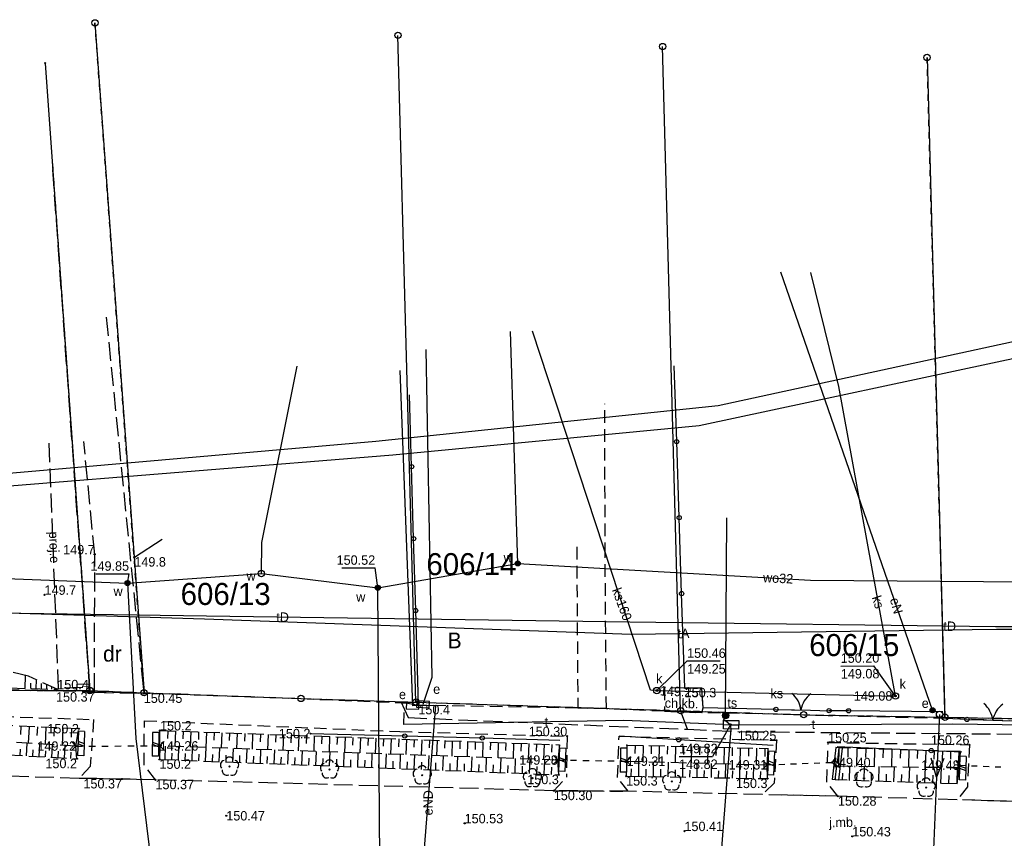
# Model space of a CAD drawing. Extents: x 7582895 to 7584772, y 6020395 to 6021139.
# Tile 6 of 49: x 7583654 to 7583732, y 6020700 to 6020765. Entities that reach past the tile are written whole.
import ezdxf
from ezdxf.enums import TextEntityAlignment as Align

# ---------------------------------------------------------------- set-up
doc = ezdxf.new("R2010")
doc.units = 0
for name, pattern in [('1_1', [0]), ('1_OTKC', [1.5, 1, -0.5]), ('1_OTKJ', [2, 1.5, -0.5]), ('1_OTRK', [1.75, 1.25, -0.5]), ('1_OTRKG', [1.75, 1.25, -0.5]), ('4_SUEP_A', [0]), ('4_SUKP', [0]), ('4_SULO', [0]), ('4_SUPK', [0]), ('4_SUPP_P', [2, 1.5, -0.5]), ('4_SUTP_A', [0]), ('4_SUWP', [0]), ('GDE', [0]), ('GUK', [2, 1.5, -0.5]), ('GUZ', [1, 0.5, -0.5])]:
    doc.linetypes.add(name, pattern=pattern)
doc.layers.get('0').update_dxf_attribs({"linetype": 'CONTINUOUS'})
for name, color, linetype in [('Dzialki', 7, 'GDE'), ('Kontury', 3, 'GUK'), ('Numery_dzialek', 7, 'CONTINUOUS'), ('Numery_uzytkow', 3, 'CONTINUOUS'), ('OTD_L_12', 7, 'CONTINUOUS'), ('OTK_E_T_0', 7, 'CONTINUOUS'), ('OTK_E_T_1', 7, 'CONTINUOUS'), ('OTK_L_0', 7, '1_OTKJ'), ('OTK_L_2', 7, '1_OTKC'), ('OTK_L_8', 7, 'CONTINUOUS'), ('OTO_L_0', 7, 'CONTINUOUS'), ('OTO_L_1', 7, 'CONTINUOUS'), ('OTR_L_1', 7, '1_OTRK'), ('OTR_T_0', 7, 'CONTINUOUS'), ('OTR_T_1', 7, 'CONTINUOUS'), ('OTZ_T_0', 96, 'CONTINUOUS'), ('P_SUE_T_4', 1, 'CONTINUOUS'), ('P_SUEP_E_T_0', 1, 'CONTINUOUS'), ('P_SUEP_L_0', 1, '4_SUPP_P'), ('P_SUTP_L_0', 30, '4_SUPP_P'), ('Punkty', 7, 'CONTINUOUS'), ('SUE_E_T_1', 1, 'CONTINUOUS'), ('SUE_E_T_3', 1, 'CONTINUOUS'), ('SUE_T_4', 1, 'CONTINUOUS'), ('SUE_T_6', 1, 'CONTINUOUS'), ('SUEP_E_T_0', 1, 'CONTINUOUS'), ('SUEP_L_0', 1, '4_SUEP_A'), ('SUK_E_T_4', 36, 'CONTINUOUS'), ('SUK_T_3', 36, 'CONTINUOUS'), ('SUKP_E_T_0', 36, 'CONTINUOUS'), ('SUKP_L_0', 36, '4_SUKP'), ('SUKR_T_0', 36, 'CONTINUOUS'), ('SUL_L_1', 7, '4_SULO'), ('SUP_E_T_1', 7, 'CONTINUOUS'), ('SUP_L_1', 7, '4_SUPK'), ('SUP_T_2', 7, 'CONTINUOUS'), ('SUP_T_4', 7, 'CONTINUOUS'), ('SUT_E_T_0', 30, 'CONTINUOUS'), ('SUT_T_0', 30, 'CONTINUOUS'), ('SUTP_E_T_0', 30, 'CONTINUOUS'), ('SUTP_L_0', 30, '4_SUTP_A'), ('SUTR_T_0', 30, 'CONTINUOUS'), ('SUW_E_T_2', 5, 'CONTINUOUS'), ('SUW_T_5', 5, 'CONTINUOUS'), ('SUWP_E_T_0', 5, 'CONTINUOUS'), ('SUWP_L_0', 5, '4_SUWP'), ('SUWR_T_0', 5, 'CONTINUOUS'), ('Uzytki', 3, 'GUZ')]:
    doc.layers.add(name, color=color, linetype=linetype)

# ---------------------------------------------------------------- blocks, each defined once
blk = doc.blocks.new('GRT')
at = {"linetype": 'CONTINUOUS'}
blk.add_circle((0, 0), 0.25, dxfattribs=at)
blk = doc.blocks.new('GRO')
at = {"linetype": 'CONTINUOUS'}
blk.add_circle((0, 0), 0.045, dxfattribs=at)
blk = doc.blocks.new('1_OTRN')
at = {"linetype": 'CONTINUOUS'}
blk.add_circle((0, 0), 0.045, dxfattribs=at)
blk = doc.blocks.new('1_OTRS')
at = {"linetype": 'CONTINUOUS'}
blk.add_circle((0, 0), 0.045, dxfattribs=at)
blk = doc.blocks.new('1_OTZL')
at = {"linetype": 'CONTINUOUS'}
blk.add_circle((0, 0), 0.045, dxfattribs=at)
for centre, start, end in [((-0.357, 0.116), 102.14447, 221.86002), ((0, 0.375), 30.14012, 149.85988), ((0.357, 0.116), 318.13998, 77.85553), ((-0.22, -0.303), 174.14818, 293.85423), ((0.22, -0.303), 246.14577, 5.85182)]:
    blk.add_arc(centre, 0.375, start, end, dxfattribs=at)
blk = doc.blocks.new('4_SUES')
at = {"linetype": 'CONTINUOUS'}
for p, q in [((0.5, 0.25), (-0.5, 0.25)), ((-0.5, 0.25), (-0.5, -0.25)), ((0.5, -0.25), (0.5, 0.25)), ((-0.5, -0.25), (0.5, -0.25))]:
    blk.add_line(p, q, dxfattribs=at)
blk = doc.blocks.new('4_SUEU')
at = {"linetype": 'CONTINUOUS'}
for radius in [0.2, 0.175, 0.15, 0.125, 0.1, 0.075, 0.05, 0.025, 0.00715]:
    blk.add_circle((0, 0), radius, dxfattribs=at)
blk = doc.blocks.new('4_SUKS')
at = {"linetype": 'CONTINUOUS'}
blk.add_circle((0, 0), 0.25, dxfattribs=at)
blk = doc.blocks.new('4_SUPS')
at = {"linetype": 'CONTINUOUS'}
blk.add_circle((0, 0), 0.0625, dxfattribs=at)
blk = doc.blocks.new('4_SUPP')
at = {"linetype": 'CONTINUOUS'}
blk.add_circle((0, 0), 0.25, dxfattribs=at)
blk = doc.blocks.new('4_SUPW')
at = {"linetype": 'CONTINUOUS'}
blk.add_circle((0, 0), 0.25, dxfattribs=at)
blk = doc.blocks.new('4_SUTK')
at = {"linetype": 'CONTINUOUS'}
for radius in [0.25, 0.225, 0.2, 0.175, 0.15, 0.125, 0.1, 0.075, 0.05, 0.025, 0.00715]:
    blk.add_circle((0, 0), radius, dxfattribs=at)
blk = doc.blocks.new('4_SUWW')
at = {"linetype": 'CONTINUOUS'}
for radius in [0.2, 0.175, 0.15, 0.125, 0.1, 0.075, 0.05, 0.025, 0.00715]:
    blk.add_circle((0, 0), radius, dxfattribs=at)

msp = doc.modelspace()

# ---------------------------------------------------------------- linework, layer by layer
at = {"layer": 'Dzialki'}
for p, q in [((7583659.63, 6020764.44), (7583663.53, 6020711.21)), ((7583685.15, 6020710.46), (7583683.72, 6020763.44)), ((7583706.19, 6020709.78), (7583704.76, 6020762.56)), ((7583725.79, 6020761.69), (7583727.21, 6020709.26)), ((7583655.67, 6020761.24), (7583659.22, 6020711.38)), ((7583636.04, 6020711.46), (7583659.22, 6020711.38)), ((7583659.22, 6020711.38), (7583663.53, 6020711.21)), ((7583663.53, 6020711.21), (7583676.01, 6020710.75)), ((7583676.01, 6020710.75), (7583685.15, 6020710.46)), ((7583685.15, 6020710.46), (7583706.19, 6020709.78)), ((7583706.19, 6020709.78), (7583715.98, 6020709.46)), ((7583715.98, 6020709.46), (7583727.21, 6020709.26)), ((7583727.21, 6020709.26), (7583748.23, 6020708.89))]:
    msp.add_line(p, q, dxfattribs=at)
at = {"layer": 'Kontury'}
for p, q in [((7583659.22, 6020711.38), (7583656.24, 6020753.26)), ((7583636.04, 6020711.46), (7583659.22, 6020711.38))]:
    msp.add_line(p, q, dxfattribs=at)
at = {"layer": 'OTD_L_12'}
for p, q in [((7583658.31, 6020708.14), (7583658.24, 6020706.22)), ((7583658.81, 6020708.12), (7583658.31, 6020708.14)), ((7583658.81, 6020708.12), (7583658.74, 6020706.2)), ((7583664.21, 6020708.04), (7583664.19, 6020706.17)), ((7583664.71, 6020708.04), (7583664.21, 6020708.04)), ((7583664.71, 6020708.04), (7583664.69, 6020706.17)), ((7583658.28, 6020707.37), (7583658.77, 6020707.16)), ((7583664.2, 6020707.29), (7583664.7, 6020707.1)), ((7583658.28, 6020707.18), (7583658.77, 6020706.97)), ((7583664.2, 6020707.11), (7583664.7, 6020706.92)), ((7583696.57, 6020706.8), (7583696.49, 6020704.98)), ((7583697.07, 6020706.78), (7583696.57, 6020706.8)), ((7583697.07, 6020706.78), (7583696.99, 6020704.96)), ((7583701.41, 6020706.8), (7583701.39, 6020704.9)), ((7583701.91, 6020706.8), (7583701.41, 6020706.8)), ((7583701.91, 6020706.8), (7583701.89, 6020704.9)), ((7583713.17, 6020706.56), (7583713.09, 6020704.68)), ((7583713.67, 6020706.54), (7583713.17, 6020706.56)), ((7583713.67, 6020706.54), (7583713.59, 6020704.66)), ((7583718.53, 6020706.85), (7583718.24, 6020704.31)), ((7583719.03, 6020706.79), (7583718.53, 6020706.85)), ((7583719.03, 6020706.79), (7583718.74, 6020704.25)), ((7583658.74, 6020706.2), (7583658.24, 6020706.22)), ((7583664.69, 6020706.17), (7583664.19, 6020706.17)), ((7583696.53, 6020705.89), (7583697.02, 6020705.69)), ((7583696.54, 6020706.07), (7583697.03, 6020705.87)), ((7583701.4, 6020706.04), (7583701.9, 6020705.85)), ((7583701.4, 6020705.85), (7583701.9, 6020705.66)), ((7583713.14, 6020705.81), (7583713.63, 6020705.6)), ((7583718.42, 6020705.83), (7583718.88, 6020705.52)), ((7583728.39, 6020706.16), (7583728.35, 6020704.28)), ((7583728.89, 6020706.14), (7583728.39, 6020706.16)), ((7583728.89, 6020706.14), (7583728.85, 6020704.26)), ((7583696.99, 6020704.96), (7583696.49, 6020704.98)), ((7583701.89, 6020704.9), (7583701.39, 6020704.9)), ((7583713.13, 6020705.62), (7583713.62, 6020705.41)), ((7583718.39, 6020705.58), (7583718.85, 6020705.27)), ((7583728.37, 6020705.4), (7583728.87, 6020705.2)), ((7583728.37, 6020705.22), (7583728.87, 6020705.02)), ((7583713.59, 6020704.66), (7583713.09, 6020704.68)), ((7583718.74, 6020704.25), (7583718.24, 6020704.31)), ((7583728.85, 6020704.26), (7583728.35, 6020704.28))]:
    msp.add_line(p, q, dxfattribs=at)
at = {"layer": 'OTK_L_0', "linetype": '1_OTKJ'}
for p, q in [((7583660.53, 6020741.06), (7583663.51, 6020711.15)), ((7583659.61, 6020722.2), (7583658.74, 6020731.18)), ((7583659.6, 6020711.25), (7583659.61, 6020722.2)), ((7583659.6, 6020711.25), (7583663.51, 6020711.15)), ((7583658.37, 6020704.4), (7583639.22, 6020704.97)), ((7583661.78, 6020704.35), (7583658.37, 6020704.4)), ((7583664.44, 6020704.29), (7583661.78, 6020704.35)), ((7583696.11, 6020703.42), (7583664.44, 6020704.29)), ((7583702.03, 6020703.38), (7583696.11, 6020703.42)), ((7583712.69, 6020703.11), (7583702.03, 6020703.38)), ((7583718.7, 6020702.98), (7583712.69, 6020703.11)), ((7583728.18, 6020702.7), (7583718.7, 6020702.98)), ((7583734.09, 6020702.52), (7583728.18, 6020702.7))]:
    msp.add_line(p, q, dxfattribs=at)
at = {"layer": 'OTK_L_2', "linetype": '1_OTKC'}
for p, q in [((7583700.19, 6020722.15), (7583700.17, 6020734.16)), ((7583697.93, 6020722.79), (7583698.02, 6020709.98)), ((7583700.29, 6020709.92), (7583700.19, 6020722.15)), ((7583659.6, 6020711.25), (7583630.11, 6020712.09)), ((7583663.51, 6020711.15), (7583659.6, 6020711.25)), ((7583706.49, 6020711.58), (7583704.9, 6020711.62)), ((7583704.9, 6020711.62), (7583704.91, 6020709.74)), ((7583707.88, 6020711.56), (7583706.49, 6020711.58)), ((7583707.99, 6020710.01), (7583707.88, 6020711.56)), ((7583674.52, 6020710.78), (7583663.51, 6020711.15)), ((7583684.51, 6020710.36), (7583674.52, 6020710.78)), ((7583632.69, 6020709.97), (7583659.52, 6020709.08)), ((7583685.34, 6020710.2), (7583684.51, 6020710.36)), ((7583698.02, 6020709.98), (7583685.34, 6020710.2)), ((7583700.29, 6020709.92), (7583698.02, 6020709.98)), ((7583704.91, 6020709.74), (7583700.29, 6020709.92)), ((7583704.91, 6020709.74), (7583707.88, 6020709.62)), ((7583707.88, 6020709.62), (7583704.91, 6020709.74)), ((7583707.88, 6020709.62), (7583707.99, 6020710.01)), ((7583713.86, 6020709.5), (7583707.88, 6020709.62)), ((7583659.52, 6020709.08), (7583659.26, 6020705.35)), ((7583663.54, 6020705.44), (7583663.56, 6020708.98)), ((7583663.56, 6020708.98), (7583683.86, 6020708.12)), ((7583717.92, 6020709.38), (7583713.86, 6020709.5)), ((7583727.29, 6020709.15), (7583717.92, 6020709.38)), ((7583728.96, 6020709.09), (7583727.29, 6020709.15)), ((7583733.31, 6020708.94), (7583728.96, 6020709.09)), ((7583683.86, 6020708.12), (7583697.18, 6020707.75)), ((7583697.18, 6020707.75), (7583697.11, 6020704.49)), ((7583701.18, 6020704.46), (7583701.3, 6020707.75)), ((7583701.3, 6020707.75), (7583713.81, 6020707.43)), ((7583713.81, 6020707.43), (7583713.64, 6020704.03)), ((7583717.82, 6020704.1), (7583717.92, 6020707.26)), ((7583717.92, 6020707.26), (7583729.16, 6020707.07)), ((7583729.16, 6020707.07), (7583729, 6020703.74)), ((7583659.26, 6020705.35), (7583658.37, 6020704.4)), ((7583664.44, 6020704.29), (7583663.54, 6020705.44)), ((7583661.78, 6020704.35), (7583658.37, 6020704.4)), ((7583664.44, 6020704.29), (7583661.78, 6020704.35)), ((7583696.11, 6020703.42), (7583697.11, 6020704.49)), ((7583702.03, 6020703.38), (7583701.18, 6020704.46)), ((7583696.11, 6020703.42), (7583702.03, 6020703.38)), ((7583713.64, 6020704.03), (7583712.69, 6020703.11)), ((7583718.7, 6020702.98), (7583717.82, 6020704.1)), ((7583729, 6020703.74), (7583728.18, 6020702.7)), ((7583718.7, 6020702.98), (7583712.69, 6020703.11)), ((7583734.09, 6020702.52), (7583728.18, 6020702.7))]:
    msp.add_line(p, q, dxfattribs=at)
at = {"layer": 'OTK_L_8', "linetype": '1_OTKJ'}
for p, q in [((7583657.77, 6020707.32), (7583658.12, 6020706.97)), ((7583664.78, 6020706.98), (7583665.13, 6020707.33)), ((7583657.77, 6020706.62), (7583658.12, 6020706.97)), ((7583658.12, 6020706.97), (7583658.63, 6020706.97)), ((7583659.15, 6020706.97), (7583659.66, 6020706.97)), ((7583660.17, 6020706.97), (7583660.69, 6020706.97)), ((7583661.2, 6020706.97), (7583661.71, 6020706.98)), ((7583662.23, 6020706.98), (7583662.74, 6020706.98)), ((7583663.25, 6020706.98), (7583663.77, 6020706.98)), ((7583664.28, 6020706.98), (7583664.78, 6020706.98)), ((7583664.78, 6020706.98), (7583665.13, 6020706.63)), ((7583696.07, 6020705.52), (7583696.43, 6020705.86)), ((7583696.09, 6020706.22), (7583696.43, 6020705.86)), ((7583696.43, 6020705.86), (7583696.93, 6020705.85)), ((7583697.43, 6020705.84), (7583697.92, 6020705.84)), ((7583698.42, 6020705.83), (7583698.92, 6020705.82)), ((7583699.42, 6020705.81), (7583699.92, 6020705.8)), ((7583700.41, 6020705.79), (7583700.91, 6020705.79)), ((7583701.41, 6020705.78), (7583701.91, 6020705.77)), ((7583701.91, 6020705.77), (7583702.27, 6020706.11)), ((7583701.91, 6020705.77), (7583702.25, 6020705.41)), ((7583712.72, 6020705.82), (7583713.08, 6020705.48)), ((7583718.23, 6020705.66), (7583718.56, 6020706.03)), ((7583728.04, 6020705.81), (7583728.38, 6020705.45)), ((7583712.74, 6020705.12), (7583713.08, 6020705.48)), ((7583713.08, 6020705.48), (7583713.54, 6020705.5)), ((7583714.01, 6020705.51), (7583714.47, 6020705.53)), ((7583714.94, 6020705.55), (7583715.4, 6020705.56)), ((7583715.87, 6020705.58), (7583716.33, 6020705.6)), ((7583716.8, 6020705.61), (7583717.26, 6020705.63)), ((7583717.73, 6020705.65), (7583718.23, 6020705.66)), ((7583718.23, 6020705.66), (7583718.59, 6020705.33)), ((7583728.01, 6020705.11), (7583728.38, 6020705.45)), ((7583728.38, 6020705.45), (7583728.85, 6020705.43)), ((7583729.32, 6020705.41), (7583729.78, 6020705.39)), ((7583730.25, 6020705.37), (7583730.72, 6020705.35)), ((7583731.19, 6020705.33), (7583731.66, 6020705.31))]:
    msp.add_line(p, q, dxfattribs=at)
at = {"layer": 'OTO_L_0'}
for p, q in [((7583705.88, 6020731.16), (7583705.68, 6020737.19)), ((7583684.8, 6020729.17), (7583684.64, 6020734.89)), ((7583706.08, 6020725.12), (7583705.88, 6020731.16)), ((7583684.96, 6020723.45), (7583684.8, 6020729.17)), ((7583706.27, 6020719.09), (7583706.08, 6020725.12)), ((7583662.76, 6020721.98), (7583664.97, 6020723.42)), ((7583685.13, 6020717.74), (7583684.96, 6020723.45)), ((7583706.52, 6020711.59), (7583706.27, 6020719.09)), ((7583685.34, 6020710.24), (7583685.13, 6020717.74)), ((7583707.88, 6020711.56), (7583706.49, 6020711.58)), ((7583707.99, 6020710.01), (7583707.88, 6020711.56)), ((7583713.77, 6020709.88), (7583707.99, 6020710.01)), ((7583719.55, 6020709.77), (7583718, 6020709.78)), ((7583727.05, 6020709.7), (7583719.55, 6020709.77)), ((7583728.96, 6020709.09), (7583727.29, 6020709.15)), ((7583676.76, 6020707.96), (7583684.26, 6020707.77)), ((7583684.26, 6020707.77), (7583690.42, 6020707.61)), ((7583690.42, 6020707.61), (7583696.58, 6020707.45)), ((7583706.05, 6020707.47), (7583701.3, 6020707.75)), ((7583713.54, 6020707.02), (7583706.05, 6020707.47)), ((7583718.63, 6020706.94), (7583726.12, 6020706.61)), ((7583726.12, 6020706.61), (7583728.54, 6020706.51))]:
    msp.add_line(p, q, dxfattribs=at)
for centre in [(7583705.88, 6020731.16), (7583684.8, 6020729.17), (7583706.08, 6020725.12), (7583684.96, 6020723.45), (7583706.27, 6020719.09), (7583685.13, 6020717.74), (7583719.55, 6020709.77), (7583684.26, 6020707.77), (7583690.42, 6020707.61), (7583706.05, 6020707.47), (7583726.12, 6020706.61)]:
    msp.add_circle(centre, 0.17, dxfattribs=at)
at = {"layer": 'OTO_L_1'}
for p, q in [((7583713.77, 6020709.88), (7583715.26, 6020709.84)), ((7583715.01, 6020709.85), (7583716.51, 6020709.82)), ((7583716.51, 6020709.82), (7583718, 6020709.78)), ((7583728.96, 6020709.09), (7583730.51, 6020709.04)), ((7583730.26, 6020709.05), (7583731.76, 6020708.99)), ((7583731.76, 6020708.99), (7583733.31, 6020708.94))]:
    msp.add_line(p, q, dxfattribs=at)
for centre in [(7583713.77, 6020709.88), (7583718, 6020709.78), (7583728.96, 6020709.09)]:
    msp.add_circle(centre, 0.17, dxfattribs=at)
for centre, start, end in [((7583713.773, 6020709.603), 6.5902, 50.66457), ((7583717.734, 6020709.51), 126.62692, 170.70129), ((7583729.021, 6020708.811), 5.96952, 50.04389), ((7583732.98, 6020708.675), 126.00624, 170.08061)]:
    msp.add_arc(centre, 2, start, end, dxfattribs=at)
at = {"layer": 'OTR_L_1', "linetype": '1_OTRK'}
for p, q in [((7583654.34, 6020712.52), (7583651.09, 6020713.34)), ((7583656.63, 6020711.48), (7583654.34, 6020712.52)), ((7583658.12, 6020706.97), (7583632.19, 6020708.45)), ((7583658.12, 6020706.97), (7583658.35, 6020708.35)), ((7583664.78, 6020706.98), (7583664.8, 6020708.21)), ((7583658.2, 6020705.96), (7583658.12, 6020706.97)), ((7583664.78, 6020706.98), (7583664.76, 6020705.91)), ((7583696.43, 6020705.86), (7583664.78, 6020706.98)), ((7583696.56, 6020707.07), (7583696.43, 6020705.86)), ((7583701.93, 6020707.05), (7583701.91, 6020705.77)), ((7583713.08, 6020705.48), (7583713.17, 6020706.78)), ((7583718.78, 6020706.82), (7583718.62, 6020705.39)), ((7583728.36, 6020705.26), (7583728.44, 6020706.54)), ((7583696.51, 6020704.69), (7583696.43, 6020705.86)), ((7583701.91, 6020705.77), (7583701.86, 6020704.58)), ((7583701.91, 6020705.77), (7583713.08, 6020705.48)), ((7583713.1, 6020704.38), (7583713.08, 6020705.48)), ((7583718.49, 6020704.28), (7583718.62, 6020705.39)), ((7583718.62, 6020705.39), (7583728.36, 6020705.26)), ((7583728.18, 6020703.96), (7583728.36, 6020705.26))]:
    msp.add_line(p, q, dxfattribs=at)
at = {"layer": 'OTR_L_1', "linetype": '1_1'}
for p, q in [((7583654.08, 6020711.55), (7583654.11, 6020712.58)), ((7583654.52, 6020711.54), (7583654.54, 6020711.98)), ((7583654.95, 6020711.53), (7583654.97, 6020712.24)), ((7583655.37, 6020711.52), (7583655.38, 6020711.94)), ((7583655.79, 6020711.51), (7583655.8, 6020711.86)), ((7583656.21, 6020711.49), (7583656.21, 6020711.67)), ((7583653.73, 6020708.54), (7583653.7, 6020707.88)), ((7583654.39, 6020708.51), (7583654.33, 6020707.19)), ((7583655.05, 6020708.49), (7583655.02, 6020707.82)), ((7583655.72, 6020708.46), (7583655.66, 6020707.11)), ((7583656.39, 6020708.43), (7583656.37, 6020707.75)), ((7583657.07, 6020708.4), (7583657.02, 6020707.03)), ((7583657.76, 6020708.37), (7583657.73, 6020707.68)), ((7583665.41, 6020708.19), (7583665.39, 6020707.57)), ((7583666.03, 6020708.17), (7583665.98, 6020706.94)), ((7583666.64, 6020708.14), (7583666.62, 6020707.53)), ((7583667.26, 6020708.12), (7583667.21, 6020706.89)), ((7583667.87, 6020708.1), (7583667.85, 6020707.49)), ((7583668.49, 6020708.08), (7583668.44, 6020706.85)), ((7583669.1, 6020708.06), (7583669.08, 6020707.44)), ((7583669.71, 6020708.03), (7583669.67, 6020706.81)), ((7583670.33, 6020708.01), (7583670.3, 6020707.4)), ((7583670.94, 6020707.99), (7583670.89, 6020706.76)), ((7583671.55, 6020707.97), (7583671.53, 6020707.35)), ((7583672.16, 6020707.95), (7583672.12, 6020706.72)), ((7583672.78, 6020707.92), (7583672.76, 6020707.31)), ((7583673.39, 6020707.9), (7583673.35, 6020706.68)), ((7583674, 6020707.88), (7583673.98, 6020707.27)), ((7583674.61, 6020707.86), (7583674.57, 6020706.63)), ((7583675.23, 6020707.84), (7583675.2, 6020707.22)), ((7583675.84, 6020707.81), (7583675.79, 6020706.59)), ((7583676.45, 6020707.79), (7583676.43, 6020707.18)), ((7583677.06, 6020707.77), (7583677.02, 6020706.55)), ((7583677.67, 6020707.75), (7583677.65, 6020707.14)), ((7583678.28, 6020707.73), (7583678.24, 6020706.5)), ((7583678.9, 6020707.7), (7583678.87, 6020707.09)), ((7583679.51, 6020707.68), (7583679.46, 6020706.46)), ((7583680.12, 6020707.66), (7583680.1, 6020707.05)), ((7583680.73, 6020707.64), (7583680.68, 6020706.42)), ((7583681.34, 6020707.62), (7583681.32, 6020707.01)), ((7583681.95, 6020707.59), (7583681.91, 6020706.37)), ((7583682.56, 6020707.57), (7583682.54, 6020706.96)), ((7583683.17, 6020707.55), (7583683.13, 6020706.33)), ((7583683.78, 6020707.53), (7583683.76, 6020706.92)), ((7583684.39, 6020707.51), (7583684.35, 6020706.29)), ((7583685, 6020707.48), (7583684.98, 6020706.88)), ((7583685.61, 6020707.46), (7583685.56, 6020706.24)), ((7583686.22, 6020707.44), (7583686.2, 6020706.83)), ((7583686.83, 6020707.42), (7583686.78, 6020706.2)), ((7583687.44, 6020707.4), (7583687.41, 6020706.79)), ((7583688.04, 6020707.38), (7583688, 6020706.16)), ((7583688.65, 6020707.35), (7583688.63, 6020706.75)), ((7583689.26, 6020707.33), (7583689.22, 6020706.12)), ((7583689.87, 6020707.31), (7583689.85, 6020706.7)), ((7583690.48, 6020707.29), (7583690.43, 6020706.07)), ((7583691.09, 6020707.27), (7583691.06, 6020706.66)), ((7583653.69, 6020706.22), (7583653.72, 6020706.72)), ((7583654.19, 6020706.19), (7583654.25, 6020707.19)), ((7583654.69, 6020706.16), (7583654.72, 6020706.66)), ((7583655.19, 6020706.13), (7583655.25, 6020707.13)), ((7583655.69, 6020706.1), (7583655.72, 6020706.6)), ((7583656.2, 6020706.07), (7583656.25, 6020707.08)), ((7583656.7, 6020706.05), (7583656.73, 6020706.55)), ((7583657.2, 6020706.02), (7583657.25, 6020707.02)), ((7583657.7, 6020705.99), (7583657.73, 6020706.49)), ((7583665.2, 6020705.89), (7583665.24, 6020706.96)), ((7583666.27, 6020705.85), (7583666.31, 6020706.93)), ((7583667.35, 6020705.81), (7583667.39, 6020706.89)), ((7583668.43, 6020705.77), (7583668.47, 6020706.85)), ((7583669.51, 6020705.73), (7583669.55, 6020706.81)), ((7583670.6, 6020705.69), (7583670.64, 6020706.77)), ((7583671.69, 6020705.64), (7583671.73, 6020706.73)), ((7583672.78, 6020705.6), (7583672.82, 6020706.7)), ((7583673.88, 6020705.56), (7583673.92, 6020706.66)), ((7583674.97, 6020705.52), (7583675.02, 6020706.62)), ((7583676.08, 6020705.48), (7583676.12, 6020706.58)), ((7583677.18, 6020705.43), (7583677.23, 6020706.54)), ((7583678.29, 6020705.39), (7583678.34, 6020706.5)), ((7583691.69, 6020707.24), (7583691.65, 6020706.03)), ((7583692.3, 6020707.22), (7583692.28, 6020706.62)), ((7583692.91, 6020707.2), (7583692.87, 6020705.99)), ((7583693.52, 6020707.18), (7583693.5, 6020706.57)), ((7583694.12, 6020707.16), (7583694.08, 6020705.94)), ((7583694.73, 6020707.14), (7583694.71, 6020706.53)), ((7583695.34, 6020707.11), (7583695.3, 6020705.9)), ((7583695.95, 6020707.09), (7583695.92, 6020706.49)), ((7583696.55, 6020707.07), (7583696.55, 6020706.96)), ((7583702.57, 6020707.03), (7583702.55, 6020706.39)), ((7583703.21, 6020707.02), (7583703.18, 6020705.74)), ((7583703.85, 6020707), (7583703.84, 6020706.36)), ((7583704.49, 6020706.99), (7583704.46, 6020705.7)), ((7583705.14, 6020706.97), (7583705.12, 6020706.33)), ((7583705.78, 6020706.96), (7583705.75, 6020705.67)), ((7583706.42, 6020706.94), (7583706.41, 6020706.3)), ((7583707.07, 6020706.93), (7583707.04, 6020705.64)), ((7583707.71, 6020706.91), (7583707.7, 6020706.27)), ((7583708.36, 6020706.9), (7583708.33, 6020705.6)), ((7583709, 6020706.88), (7583708.99, 6020706.23)), ((7583709.65, 6020706.86), (7583709.62, 6020705.57)), ((7583710.3, 6020706.85), (7583710.28, 6020706.2)), ((7583710.94, 6020706.83), (7583710.91, 6020705.54)), ((7583711.59, 6020706.82), (7583711.58, 6020706.17)), ((7583712.24, 6020706.8), (7583712.21, 6020705.5)), ((7583712.89, 6020706.79), (7583712.88, 6020706.14)), ((7583718.78, 6020706.82), (7583718.74, 6020705.39)), ((7583719.5, 6020706.8), (7583719.48, 6020706.09)), ((7583720.21, 6020706.78), (7583720.17, 6020705.37)), ((7583720.91, 6020706.76), (7583720.89, 6020706.06)), ((7583721.61, 6020706.74), (7583721.57, 6020705.35)), ((7583722.3, 6020706.72), (7583722.28, 6020706.03)), ((7583722.99, 6020706.7), (7583722.95, 6020705.33)), ((7583723.67, 6020706.68), (7583723.65, 6020706)), ((7583724.35, 6020706.66), (7583724.31, 6020705.31)), ((7583725.02, 6020706.64), (7583725.01, 6020705.97)), ((7583725.69, 6020706.62), (7583725.65, 6020705.3)), ((7583726.35, 6020706.6), (7583726.33, 6020705.94)), ((7583727.01, 6020706.58), (7583726.97, 6020705.28)), ((7583727.66, 6020706.56), (7583727.64, 6020705.92)), ((7583728.31, 6020706.54), (7583728.27, 6020705.26)), ((7583665.74, 6020705.87), (7583665.76, 6020706.41)), ((7583666.81, 6020705.83), (7583666.83, 6020706.37)), ((7583667.89, 6020705.79), (7583667.91, 6020706.33)), ((7583668.97, 6020705.75), (7583668.99, 6020706.29)), ((7583670.05, 6020705.71), (7583670.07, 6020706.25)), ((7583671.14, 6020705.66), (7583671.16, 6020706.21)), ((7583672.23, 6020705.62), (7583672.25, 6020706.17)), ((7583673.33, 6020705.58), (7583673.35, 6020706.13)), ((7583674.42, 6020705.54), (7583674.45, 6020706.09)), ((7583675.53, 6020705.5), (7583675.55, 6020706.05)), ((7583676.63, 6020705.45), (7583676.65, 6020706.01)), ((7583677.74, 6020705.41), (7583677.76, 6020705.97)), ((7583678.85, 6020705.37), (7583678.87, 6020705.92)), ((7583679.41, 6020705.35), (7583679.45, 6020706.46)), ((7583679.96, 6020705.33), (7583679.98, 6020705.88)), ((7583680.52, 6020705.3), (7583680.56, 6020706.42)), ((7583681.08, 6020705.28), (7583681.1, 6020705.84)), ((7583681.64, 6020705.26), (7583681.68, 6020706.38)), ((7583682.2, 6020705.24), (7583682.22, 6020705.8)), ((7583682.76, 6020705.22), (7583682.81, 6020706.34)), ((7583683.33, 6020705.2), (7583683.35, 6020705.76)), ((7583683.89, 6020705.17), (7583683.93, 6020706.3)), ((7583684.46, 6020705.15), (7583684.48, 6020705.72)), ((7583685.02, 6020705.13), (7583685.06, 6020706.26)), ((7583685.59, 6020705.11), (7583685.61, 6020705.68)), ((7583686.15, 6020705.09), (7583686.2, 6020706.22)), ((7583687.29, 6020705.04), (7583687.33, 6020706.18)), ((7583688.43, 6020705), (7583688.47, 6020706.14)), ((7583689.57, 6020704.96), (7583689.62, 6020706.1)), ((7583690.72, 6020704.91), (7583690.77, 6020706.06)), ((7583691.87, 6020704.87), (7583691.92, 6020706.02)), ((7583693.03, 6020704.82), (7583693.07, 6020705.98)), ((7583694.18, 6020704.78), (7583694.23, 6020705.94)), ((7583695.35, 6020704.73), (7583695.39, 6020705.9)), ((7583702.86, 6020704.56), (7583702.88, 6020705.74)), ((7583704.03, 6020704.54), (7583704.05, 6020705.71)), ((7583705.2, 6020704.52), (7583705.22, 6020705.68)), ((7583686.72, 6020705.07), (7583686.74, 6020705.63)), ((7583687.86, 6020705.02), (7583687.88, 6020705.59)), ((7583689, 6020704.98), (7583689.02, 6020705.55)), ((7583690.15, 6020704.93), (7583690.17, 6020705.51)), ((7583691.3, 6020704.89), (7583691.32, 6020705.47)), ((7583692.45, 6020704.85), (7583692.47, 6020705.42)), ((7583693.61, 6020704.8), (7583693.63, 6020705.38)), ((7583694.76, 6020704.76), (7583694.79, 6020705.34)), ((7583695.93, 6020704.71), (7583695.95, 6020705.29)), ((7583702.27, 6020704.57), (7583702.28, 6020705.17)), ((7583703.45, 6020704.55), (7583703.46, 6020705.14)), ((7583704.62, 6020704.53), (7583704.63, 6020705.12)), ((7583705.78, 6020704.51), (7583705.79, 6020705.09)), ((7583706.36, 6020704.5), (7583706.38, 6020705.65)), ((7583706.93, 6020704.49), (7583706.94, 6020705.06)), ((7583707.5, 6020704.48), (7583707.52, 6020705.62)), ((7583708.07, 6020704.47), (7583708.08, 6020705.04)), ((7583708.64, 6020704.46), (7583708.66, 6020705.59)), ((7583709.21, 6020704.45), (7583709.22, 6020705.01)), ((7583709.77, 6020704.44), (7583709.79, 6020705.57)), ((7583710.33, 6020704.43), (7583710.34, 6020704.99)), ((7583710.89, 6020704.42), (7583710.91, 6020705.54)), ((7583711.44, 6020704.41), (7583711.45, 6020704.97)), ((7583712, 6020704.4), (7583712.02, 6020705.51)), ((7583712.55, 6020704.39), (7583712.56, 6020704.94)), ((7583719.63, 6020704.24), (7583719.66, 6020705.38)), ((7583720.78, 6020704.2), (7583720.82, 6020705.36)), ((7583721.95, 6020704.17), (7583721.99, 6020705.35)), ((7583723.15, 6020704.13), (7583723.19, 6020705.33)), ((7583724.37, 6020704.09), (7583724.41, 6020705.31)), ((7583725.61, 6020704.04), (7583725.66, 6020705.3)), ((7583726.88, 6020704), (7583726.93, 6020705.28)), ((7583728.18, 6020703.96), (7583728.22, 6020705.26)), ((7583718.5, 6020704.28), (7583718.5, 6020704.39)), ((7583719.06, 6020704.26), (7583719.08, 6020704.82)), ((7583720.2, 6020704.22), (7583720.22, 6020704.8)), ((7583721.36, 6020704.19), (7583721.38, 6020704.77)), ((7583722.55, 6020704.15), (7583722.57, 6020704.74)), ((7583723.76, 6020704.11), (7583723.78, 6020704.71)), ((7583724.99, 6020704.07), (7583725.01, 6020704.68)), ((7583726.25, 6020704.02), (7583726.27, 6020704.66)), ((7583727.53, 6020703.98), (7583727.55, 6020704.63))]:
    msp.add_line(p, q, dxfattribs=at)
at = {"layer": 'OTR_L_1', "linetype": '1_OTRKG'}
for p, q in [((7583651.08, 6020711.63), (7583654.62, 6020711.54)), ((7583654.62, 6020711.54), (7583656.63, 6020711.48)), ((7583658.35, 6020708.35), (7583632.74, 6020709.4)), ((7583664.8, 6020708.21), (7583696.56, 6020707.07)), ((7583631.66, 6020707.47), (7583658.2, 6020705.96)), ((7583701.93, 6020707.05), (7583713.17, 6020706.78)), ((7583728.44, 6020706.54), (7583718.78, 6020706.82)), ((7583664.76, 6020705.91), (7583696.51, 6020704.69)), ((7583701.86, 6020704.58), (7583713.1, 6020704.38)), ((7583728.18, 6020703.96), (7583718.49, 6020704.28))]:
    msp.add_line(p, q, dxfattribs=at)
at = {"layer": 'OTR_L_1', "linetype": '1_1'}
for p in [(7583656.63, 6020711.48), (7583664.8, 6020708.21), (7583701.93, 6020707.05), (7583658.2, 6020705.96), (7583696.51, 6020704.69), (7583713.1, 6020704.38)]:
    msp.add_point(p, dxfattribs=at)
at = {"layer": 'P_SUEP_L_0', "linetype": '4_SUPP_P'}
for p, q in [((7583656.74, 6020711.55), (7583655.98, 6020731.1)), ((7583658.67, 6020711.62), (7583656.74, 6020711.55))]:
    msp.add_line(p, q, dxfattribs=at)
at = {"layer": 'P_SUTP_L_0', "linetype": '4_SUPP_P'}
for p, q in [((7583683.94, 6020710.5), (7583684.53, 6020709.23)), ((7583706.74, 6020708.3), (7583706.19, 6020709.78)), ((7583684.53, 6020709.23), (7583706.74, 6020708.3)), ((7583706.74, 6020708.3), (7583711.34, 6020708.11)), ((7583711.34, 6020708.11), (7583747.31, 6020707.79))]:
    msp.add_line(p, q, dxfattribs=at)
at = {"layer": 'SUEP_L_0', "linetype": '4_SUEP_A'}
for p, q in [((7583726.23, 6020709.81), (7583714.16, 6020744.62)), ((7583685.94, 6020738.49), (7583686.4, 6020712.43)), ((7583683.87, 6020736.81), (7583684.88, 6020710.17)), ((7583686.4, 6020712.43), (7583685.71, 6020710.28)), ((7583686.73, 6020710.2), (7583684.88, 6020710.17)), ((7583685.5, 6020694.64), (7583686.73, 6020710.2)), ((7583726.78, 6020709.49), (7583726.55, 6020704.49)), ((7583726.55, 6020704.49), (7583726.12, 6020706.01)), ((7583727.12, 6020705.97), (7583726.55, 6020704.49)), ((7583726.55, 6020704.49), (7583726.29, 6020698.77))]:
    msp.add_line(p, q, dxfattribs=at)
at = {"layer": 'SUKP_L_0', "linetype": '4_SUKP'}
for p, q in [((7583718.76, 6020735.55), (7583716.55, 6020744.6)), ((7583703.8, 6020711.4), (7583694.41, 6020739.93)), ((7583709.17, 6020734.03), (7583735.44, 6020739.72)), ((7583707.66, 6020732.45), (7583738.03, 6020738.93)), ((7583723.28, 6020710.94), (7583718.76, 6020735.55)), ((7583681.95, 6020731.21), (7583709.17, 6020734.03)), ((7583683.31, 6020730.12), (7583707.66, 6020732.45)), ((7583651.78, 6020728.58), (7583681.95, 6020731.21)), ((7583651.86, 6020727.56), (7583683.31, 6020730.12)), ((7583704.3, 6020711.38), (7583703.8, 6020711.4)), ((7583704.3, 6020711.38), (7583723.28, 6020710.94))]:
    msp.add_line(p, q, dxfattribs=at)
at = {"layer": 'SUKR_T_0', "linetype": 'CONTINUOUS'}
for p, q in [((7583704.3, 6020711.38), (7583706.71, 6020713.73)), ((7583706.71, 6020713.73), (7583709.34, 6020713.73)), ((7583718.92, 6020713.33), (7583721.56, 6020713.34)), ((7583723.28, 6020710.94), (7583721.56, 6020713.34))]:
    msp.add_line(p, q, dxfattribs=at)
at = {"layer": 'SUL_L_1', "linetype": '4_SULO'}
msp.add_line((7583662.87, 6020707.56), (7583664.21, 6020696.82), dxfattribs=at)
at = {"layer": 'SUP_L_1', "linetype": '4_SUPK'}
for p, q in [((7583709.6, 6020708.33), (7583709.61, 6020709.01)), ((7583709.61, 6020709.01), (7583710.82, 6020708.99)), ((7583710.82, 6020708.99), (7583710.79, 6020708.32)), ((7583710.79, 6020708.32), (7583709.6, 6020708.33))]:
    msp.add_line(p, q, dxfattribs=at)
at = {"layer": 'SUTP_L_0', "linetype": '4_SUTP_A'}
for p, q in [((7583709.77, 6020709.4), (7583709.88, 6020725.1)), ((7583638.23, 6020717.97), (7583668.35, 6020717.09)), ((7583670.34, 6020717.27), (7583638.44, 6020717.72)), ((7583668.35, 6020717.09), (7583702.25, 6020715.85)), ((7583702.16, 6020716.82), (7583670.34, 6020717.27)), ((7583731.22, 6020716.44), (7583702.16, 6020716.82)), ((7583702.25, 6020715.85), (7583731.31, 6020716.27)), ((7583765.11, 6020716.39), (7583731.22, 6020716.44)), ((7583731.31, 6020716.27), (7583759.61, 6020716.18)), ((7583684.2, 6020708.68), (7583684.21, 6020709.64)), ((7583701.68, 6020709), (7583684.2, 6020708.68)), ((7583709.6, 6020708.67), (7583701.68, 6020709)), ((7583709.61, 6020709.01), (7583709.77, 6020709.4)), ((7583709.76, 6020709.01), (7583709.61, 6020709.01)), ((7583709.76, 6020709.01), (7583710.17, 6020708.66)), ((7583709.06, 6020693.49), (7583710.2, 6020708.33)), ((7583709.6, 6020708.67), (7583710.17, 6020708.66)), ((7583710.2, 6020708.33), (7583710.17, 6020708.66)), ((7583710.17, 6020708.66), (7583710.8, 6020708.66)), ((7583710.8, 6020708.66), (7583727.83, 6020708.74)), ((7583727.83, 6020708.74), (7583740.76, 6020708.55))]:
    msp.add_line(p, q, dxfattribs=at)
at = {"layer": 'SUTR_T_0', "linetype": 'CONTINUOUS'}
for p in [(7583710.17, 6020708.66), (7583706.07, 6020706.15)]:
    msp.add_line(p, (7583708.73, 6020706.15), dxfattribs=at)
at = {"layer": 'SUWP_L_0', "linetype": '4_SUWP'}
for p, q in [((7583693.24, 6020721.48), (7583692.66, 6020739.92)), ((7583672.9, 6020723.15), (7583675.71, 6020737.17)), ((7583672.86, 6020720.68), (7583672.9, 6020723.15)), ((7583682.11, 6020719.55), (7583693.24, 6020721.48)), ((7583693.24, 6020721.48), (7583716.51, 6020720.16)), ((7583628.78, 6020721.16), (7583662.21, 6020719.92)), ((7583662.21, 6020719.92), (7583672.86, 6020720.68)), ((7583672.86, 6020720.68), (7583682.11, 6020719.55)), ((7583662.21, 6020719.92), (7583662.87, 6020707.56)), ((7583716.51, 6020720.16), (7583747.47, 6020719.9)), ((7583682.31, 6020693.64), (7583682.11, 6020719.55)), ((7583662.87, 6020707.56), (7583664.21, 6020696.82))]:
    msp.add_line(p, q, dxfattribs=at)
at = {"layer": 'SUWR_T_0', "linetype": 'CONTINUOUS'}
for p, q in [((7583659.7, 6020720.65), (7583662.34, 6020720.65)), ((7583662.21, 6020719.92), (7583662.34, 6020720.65)), ((7583679.27, 6020721.12), (7583681.91, 6020721.12)), ((7583682.11, 6020719.55), (7583681.91, 6020721.12))]:
    msp.add_line(p, q, dxfattribs=at)
at = {"layer": 'Uzytki'}
for p, q in [((7583663.53, 6020711.21), (7583659.63, 6020764.44)), ((7583727.21, 6020709.26), (7583725.79, 6020761.69)), ((7583656.24, 6020753.26), (7583659.22, 6020711.38)), ((7583636.04, 6020711.46), (7583659.22, 6020711.38)), ((7583659.22, 6020711.38), (7583663.53, 6020711.21)), ((7583663.53, 6020711.21), (7583676.01, 6020710.75)), ((7583676.01, 6020710.75), (7583685.15, 6020710.46)), ((7583685.15, 6020710.46), (7583697.78, 6020710.05)), ((7583697.78, 6020710.05), (7583706.19, 6020709.78)), ((7583706.19, 6020709.78), (7583715.98, 6020709.46)), ((7583715.98, 6020709.46), (7583727.21, 6020709.26)), ((7583727.21, 6020709.26), (7583748.23, 6020708.89))]:
    msp.add_line(p, q, dxfattribs=at)

# ---------------------------------------------------------------- block references
at = {"layer": 'OTR_T_0'}
for p in [(7583659.6, 6020711.25), (7583663.51, 6020711.15), (7583697.18, 6020707.75), (7583713.81, 6020707.43), (7583717.92, 6020707.26), (7583661.78, 6020704.35), (7583664.44, 6020704.29), (7583696.11, 6020703.42), (7583670.07, 6020701.43), (7583689.02, 6020700.83), (7583706.5, 6020700.21), (7583719.84, 6020699.79)]:
    msp.add_blockref('1_OTRS', p, dxfattribs=at)
for p, rotation in [((7583658.12, 6020706.97), 0.41379), ((7583664.78, 6020706.98), 0.41379), ((7583729.16, 6020707.07), 0.41379), ((7583696.43, 6020705.86), 0.41379), ((7583701.91, 6020705.77), 0.41379), ((7583718.23, 6020705.66), 0.41379), ((7583713.08, 6020705.48), 0.41379), ((7583728.38, 6020705.45), 269.999997), ((7583718.7, 6020702.98), 0.41379)]:
    msp.add_blockref('1_OTRS', p, dxfattribs=dict(at, rotation=rotation))
at = {"layer": 'OTR_T_1'}
for p in [(7583659.61, 6020722.2), (7583662.76, 6020721.98), (7583655.62, 6020718.99), (7583656.63, 6020711.48), (7583706.52, 6020711.59), (7583685.34, 6020710.24), (7583658.35, 6020708.35), (7583664.8, 6020708.21), (7583676.76, 6020707.96), (7583658.2, 6020705.96), (7583664.76, 6020705.91), (7583696.51, 6020704.69), (7583701.86, 6020704.58), (7583713.1, 6020704.38)]:
    msp.add_blockref('1_OTRN', p, dxfattribs=at)
at = {"layer": 'OTZ_T_0'}
for p in [(7583670.33, 6020705.34), (7583678.28, 6020705.11), (7583685.65, 6020704.65), (7583694.41, 6020704.42), (7583705.49, 6020704.16), (7583720.77, 6020704.4), (7583725.72, 6020703.67)]:
    msp.add_blockref('1_OTZL', p, dxfattribs=at)
at = {"layer": 'P_SUE_T_4', "rotation": 358.492564}
msp.add_blockref('4_SUES', (7583658.67, 6020711.62), dxfattribs=at)
at = {"layer": 'Punkty'}
for name, p in [('GRT', (7583659.63, 6020764.44)), ('GRT', (7583683.72, 6020763.44)), ('GRT', (7583704.76, 6020762.56)), ('GRO', (7583655.67, 6020761.24)), ('GRT', (7583725.79, 6020761.69)), ('GRT', (7583659.22, 6020711.38)), ('GRT', (7583663.53, 6020711.21)), ('GRT', (7583676.01, 6020710.75)), ('GRT', (7583685.15, 6020710.46)), ('GRT', (7583706.19, 6020709.78)), ('GRT', (7583715.98, 6020709.46)), ('GRT', (7583727.21, 6020709.26))]:
    msp.add_blockref(name, p, dxfattribs=at)
at = {"layer": 'SUE_T_4'}
for p, rotation in [((7583684.88, 6020710.17), 357.823622), ((7583685.71, 6020710.28), 356.532808)]:
    msp.add_blockref('4_SUES', p, dxfattribs=dict(at, rotation=rotation))
at = {"layer": 'SUE_T_6'}
msp.add_blockref('4_SUEU', (7583726.23, 6020709.81), dxfattribs=at)
at = {"layer": 'SUK_T_3'}
for p in [(7583704.3, 6020711.38), (7583723.28, 6020710.94)]:
    msp.add_blockref('4_SUKS', p, dxfattribs=at)
at = {"layer": 'SUKR_T_0'}
for p in [(7583704.3, 6020711.38), (7583704.55, 6020711.37), (7583723.03, 6020710.95), (7583723.28, 6020710.94)]:
    msp.add_blockref('4_SUPS', p, dxfattribs=at)
at = {"layer": 'SUP_T_2'}
msp.add_blockref('4_SUPP', (7583726.78, 6020709.49), dxfattribs=at)
at = {"layer": 'SUP_T_4', "rotation": 0.41379}
msp.add_blockref('4_SUPW', (7583672.86, 6020720.68), dxfattribs=at)
at = {"layer": 'SUT_T_0'}
msp.add_blockref('4_SUTK', (7583709.77, 6020709.4), dxfattribs=at)
at = {"layer": 'SUTR_T_0'}
msp.add_blockref('4_SUPS', (7583710.17, 6020708.66), dxfattribs=at)
at = {"layer": 'SUW_T_5'}
for p in [(7583693.24, 6020721.48), (7583662.21, 6020719.92), (7583682.11, 6020719.55)]:
    msp.add_blockref('4_SUWW', p, dxfattribs=at)
at = {"layer": 'SUWR_T_0'}
for p in [(7583662.21, 6020719.92), (7583682.11, 6020719.55)]:
    msp.add_blockref('4_SUPS', p, dxfattribs=at)

# ---------------------------------------------------------------- texts
at = {"layer": 'Numery_dzialek'}
for s, p in [('606/14', (7583685.98, 6020722.3)), ('606/13', (7583666.44, 6020719.93)), ('606/15', (7583716.42, 6020715.87))]:
    msp.add_text(s, height=1.75, dxfattribs=at).set_placement(p, align=Align.TOP_LEFT)
at = {"layer": 'Numery_uzytkow'}
for s, p in [('B', (7583687.67, 6020715.99)), ('dr', (7583660.27, 6020714.93))]:
    msp.add_text(s, height=1.25, dxfattribs=at).set_placement(p, align=Align.TOP_LEFT)
at = {"layer": 'OTK_E_T_0'}
msp.add_text('j.mb.', height=0.75, rotation=1.29999, dxfattribs=at).set_placement((7583719.09, 6020700.82), align=Align.MIDDLE)
at = {"layer": 'OTK_E_T_1'}
msp.add_text('ch.kb.', height=0.75, rotation=358.81474, dxfattribs=at).set_placement((7583706.27, 6020710.38), align=Align.MIDDLE)
at = {"layer": 'OTR_T_0'}
for p in [(7583659.6, 6020711.25), (7583661.78, 6020704.35)]:
    msp.add_text('150.37', height=0.75, dxfattribs=at).set_placement(p, align=Align.TOP_RIGHT)
for s, p in [('150.45', (7583663.51, 6020711.15)), ('150.37', (7583664.44, 6020704.29)), ('150.30', (7583696.11, 6020703.42)), ('150.28', (7583718.7, 6020702.98))]:
    msp.add_text(s, height=0.75, dxfattribs=at).set_placement(p, align=Align.TOP_LEFT)
for s, p in [('150.30', (7583697.18, 6020707.75)), ('150.25', (7583713.81, 6020707.43)), ('150.26', (7583729.16, 6020707.07))]:
    msp.add_text(s, height=0.75, dxfattribs=at).set_placement(p, align=Align.RIGHT)
for s, p in [('149.22', (7583658.12, 6020706.97)), ('149.28', (7583696.43, 6020705.86)), ('149.31', (7583713.08, 6020705.48)), ('149.48', (7583728.38, 6020705.45))]:
    msp.add_text(s, height=0.75, dxfattribs=at).set_placement(p, align=Align.MIDDLE_RIGHT)
for s, p in [('149.26', (7583664.78, 6020706.98)), ('149.31', (7583701.91, 6020705.77)), ('149.40', (7583718.23, 6020705.66))]:
    msp.add_text(s, height=0.75, dxfattribs=at).set_placement(p, align=Align.MIDDLE_LEFT)
for s, p in [('150.25', (7583717.92, 6020707.26)), ('150.53', (7583689.02, 6020700.83)), ('150.41', (7583706.5, 6020700.21)), ('150.43', (7583719.84, 6020699.79))]:
    msp.add_text(s, height=0.75, dxfattribs=at).set_placement(p)
msp.add_text('150.47', height=0.75, rotation=359.96023, dxfattribs=at).set_placement((7583670.07, 6020701.43), align=Align.MIDDLE_LEFT)
at = {"layer": 'OTR_T_1'}
msp.add_text('149.7', height=0.75, dxfattribs=at).set_placement((7583659.61, 6020722.2), align=Align.RIGHT)
for s, p in [('149.8', (7583662.76, 6020721.98)), ('150.3', (7583706.52, 6020711.59)), ('150.4', (7583685.34, 6020710.24)), ('150.2', (7583664.76, 6020705.91)), ('150.3', (7583701.86, 6020704.58))]:
    msp.add_text(s, height=0.75, dxfattribs=at).set_placement(p, align=Align.TOP_LEFT)
for s, p in [('149.7', (7583655.62, 6020718.99)), ('150.4', (7583656.63, 6020711.48)), ('150.2', (7583664.8, 6020708.21))]:
    msp.add_text(s, height=0.75, dxfattribs=at).set_placement(p)
for p in [(7583658.35, 6020708.35), (7583676.76, 6020707.96)]:
    msp.add_text('150.2', height=0.75, dxfattribs=at).set_placement(p, align=Align.MIDDLE_RIGHT)
for s, p in [('150.2', (7583658.2, 6020705.96)), ('150.3', (7583696.51, 6020704.69)), ('150.3', (7583713.1, 6020704.38))]:
    msp.add_text(s, height=0.75, dxfattribs=at).set_placement(p, align=Align.TOP_RIGHT)
at = {"layer": 'P_SUEP_E_T_0'}
msp.add_text('proj.e', height=0.75, rotation=272.23169, dxfattribs=at).set_placement((7583656.3, 6020722.76), align=Align.MIDDLE)
at = {"layer": 'SUE_E_T_1'}
for p in [(7583683.8, 6020710.7), (7583686.52, 6020711.12)]:
    msp.add_text('e', height=0.75, dxfattribs=at).set_placement(p)
at = {"layer": 'SUE_E_T_3'}
msp.add_text('e', height=0.75, dxfattribs=at).set_placement((7583725.92, 6020710), align=Align.RIGHT)
at = {"layer": 'SUEP_E_T_0'}
for s, rotation, p in [('eN', 285.88, (7583723.35, 6020718.12)), ('eND', 89.52, (7583686.12, 6020702.46))]:
    msp.add_text(s, height=0.75, rotation=rotation, dxfattribs=at).set_placement(p, align=Align.MIDDLE)
at = {"layer": 'SUK_E_T_4'}
for p in [(7583704.24, 6020712.7), (7583723.6, 6020712.28)]:
    msp.add_text('k', height=0.75, dxfattribs=at).set_placement(p, align=Align.TOP_LEFT)
at = {"layer": 'SUKP_E_T_0'}
for s, rotation, p in [('ks160', 290.11081, (7583701.55, 6020718.25)), ('ks', 288.08986, (7583721.91, 6020718.42)), ('ks', 359.5169, (7583713.84, 6020711.16))]:
    msp.add_text(s, height=0.75, rotation=rotation, dxfattribs=at).set_placement(p, align=Align.MIDDLE)
at = {"layer": 'SUKR_T_0'}
for s, p in [('150.46', (7583706.71, 6020714.73)), ('149.25', (7583706.71, 6020713.48))]:
    msp.add_text(s, height=0.75, dxfattribs=at).set_placement(p, align=Align.TOP_LEFT)
for s, p in [('150.20', (7583718.92, 6020714.33)), ('149.08', (7583718.93, 6020713.08))]:
    msp.add_text(s, height=0.75, rotation=0.41379, dxfattribs=at).set_placement(p, align=Align.TOP_LEFT)
msp.add_text('149.25', height=0.75, rotation=357.381, dxfattribs=at).set_placement((7583704.55, 6020711.37), align=Align.MIDDLE_LEFT)
msp.add_text('149.08', height=0.75, rotation=0.036, dxfattribs=at).set_placement((7583723.03, 6020710.95), align=Align.MIDDLE_RIGHT)
at = {"layer": 'SUP_E_T_1'}
msp.add_text('w', height=0.75, dxfattribs=at).set_placement((7583671.68, 6020720.87), align=Align.TOP_LEFT)
at = {"layer": 'SUT_E_T_0'}
msp.add_text('ts', height=0.75, dxfattribs=at).set_placement((7583709.91, 6020710.02))
at = {"layer": 'SUTP_E_T_0'}
for s, rotation, p in [('tD', 359.19491, (7583674.55, 6020717.21)), ('tD', 359.24635, (7583727.59, 6020716.49)), ('tA', 0.83079, (7583706.42, 6020715.91)), ('t', 0.41379, (7583695.52, 6020708.88)), ('t', 0.27913, (7583716.75, 6020708.69))]:
    msp.add_text(s, height=0.75, rotation=rotation, dxfattribs=at).set_placement(p, align=Align.MIDDLE)
at = {"layer": 'SUTR_T_0'}
for s, p in [('149.82', (7583706.07, 6020707.15)), ('148.82', (7583706.07, 6020705.9))]:
    msp.add_text(s, height=0.75, dxfattribs=at).set_placement(p, align=Align.TOP_LEFT)
at = {"layer": 'SUW_E_T_2'}
for p in [(7583692.12, 6020722.33), (7583680.4, 6020719.19)]:
    msp.add_text('w', height=0.75, dxfattribs=at).set_placement(p, align=Align.TOP_LEFT)
msp.add_text('w', height=0.75, dxfattribs=at).set_placement((7583661.83, 6020719.65), align=Align.TOP_RIGHT)
at = {"layer": 'SUWP_E_T_0'}
msp.add_text('wo32', height=0.75, rotation=357.22414, dxfattribs=at).set_placement((7583713.95, 6020720.31), align=Align.MIDDLE)
at = {"layer": 'SUWR_T_0'}
msp.add_text('150.52', height=0.75, dxfattribs=at).set_placement((7583681.91, 6020721.75), align=Align.MIDDLE_RIGHT)
msp.add_text('149.85', height=0.75, dxfattribs=at).set_placement((7583662.34, 6020720.9), align=Align.RIGHT)

doc.saveas('drawing.dxf')
